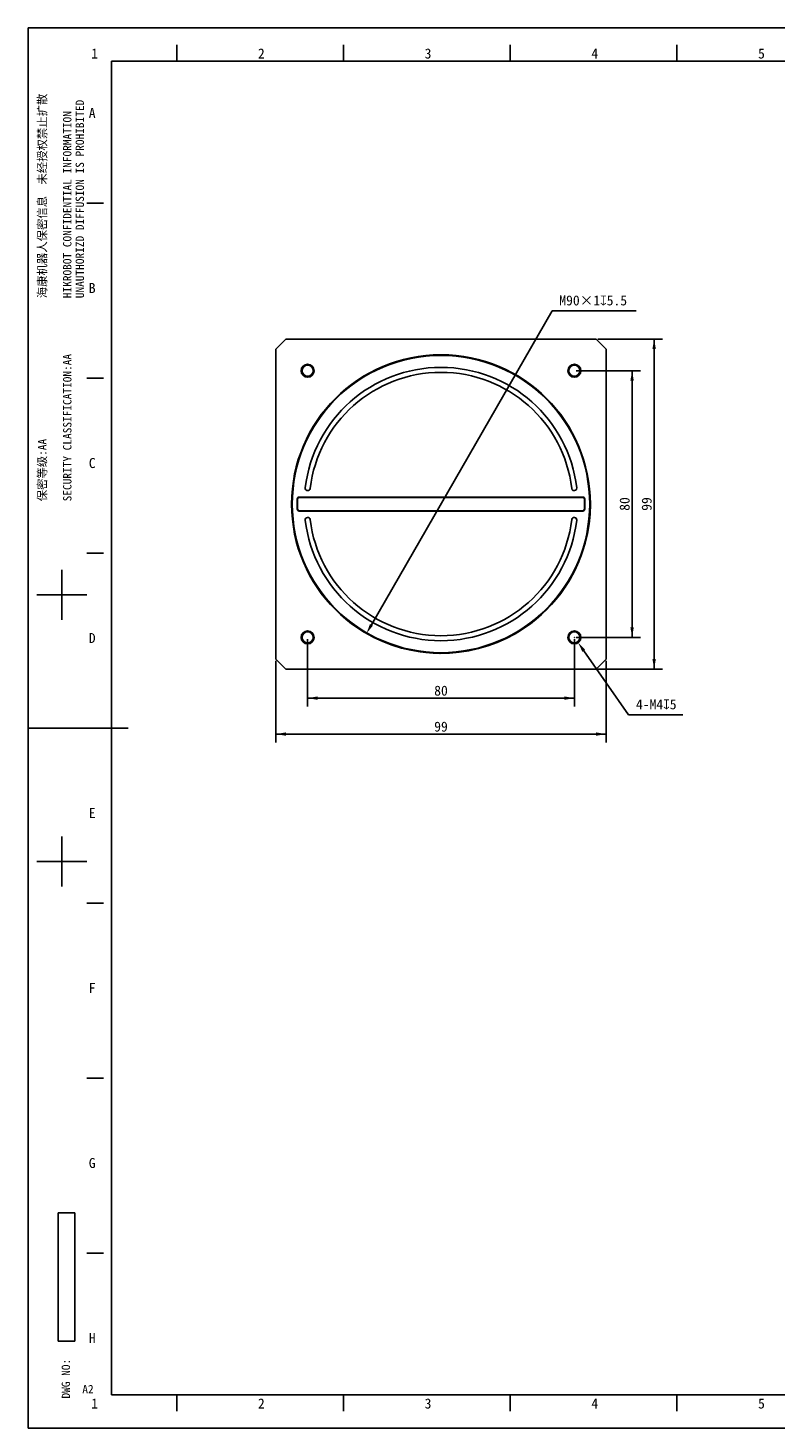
# Model space of a CAD drawing. Header units: millimetres. Extents: x 0 to 594, y 0 to 420.
# Tile 1 of 4: x 0 to 224, y 0 to 420. Entities that reach past the tile are written whole.
import ezdxf
from ezdxf.enums import TextEntityAlignment as Align

# ---------------------------------------------------------------- set-up
doc = ezdxf.new("R2010")
doc.units = ezdxf.units.MM
doc.header["$LTSCALE"] = 32.67
doc.header["$PDMODE"] = 3
doc.header["$PDSIZE"] = 8
doc.layers.get('0').update_dxf_attribs({"linetype": 'CONTINUOUS'})
doc.layers.get('Defpoints').update_dxf_attribs({"linetype": 'CONTINUOUS'})
doc.layers.add('20_ALL_FEATURES', color=7, linetype='CONTINUOUS')
doc.layers.add('51__DRAFT_DIMS', color=7, linetype='CONTINUOUS')
doc.styles.get("Standard").update_dxf_attribs({"font": 'simfang.ttf'})
doc.styles.add('TEXTSTYLE_2', font='simfang.ttf')
doc.styles.add('TEXTSTYLE_3', font='simfang.ttf')
doc.dimstyles.new('DIMSTYLE_1', dxfattribs={"dimtxt": 3, "dimasz": 3, "dimexe": 2.5, "dimexo": 0.5, "dimgap": 0.75, "dimtad": 1, "dimdsep": 46, "dimtxsty": 'Standard', "dimblk": '_FILLED', "dimblk1": '_FILLED', "dimblk2": '_FILLED', "dimcen": 0.09, "dimclrt": 3, "dimazin": 2, "dimtp": 0.3, "dimtm": 0.3, "dimtfac": 1, "dimtofl": 0, "dimtmove": 0, "dimatfit": 3, "dimldrblk": '_FILLED', "dimfxl": 0, "dimtolj": 1, "dimarcsym": 0})
doc.dimstyles.new('DIMSTYLE_2', dxfattribs={"dimtxt": 3, "dimasz": 3, "dimexe": 2.5, "dimexo": 0.5, "dimtad": 1, "dimdsep": 46, "dimtxsty": 'Standard', "dimblk": '_FILLED', "dimblk1": '_FILLED', "dimblk2": '_FILLED', "dimcen": 0.09, "dimclrt": 3, "dimazin": 2, "dimtp": 0.3, "dimtm": 0.3, "dimtfac": 1, "dimtmove": 0, "dimatfit": 2, "dimldrblk": '_FILLED', "dimfxl": 0, "dimtolj": 1, "dimarcsym": 0})
doc.dimstyles.new('DIMSTYLE_5', dxfattribs={"dimtxt": 3, "dimasz": 3, "dimexe": 2.5, "dimexo": 0.5, "dimtad": 1, "dimdsep": 46, "dimtxsty": 'Standard', "dimblk": '_FILLED', "dimblk1": '_FILLED', "dimblk2": '_FILLED', "dimcen": 0.09, "dimclrt": 3, "dimazin": 2, "dimtp": 0.1, "dimtm": 0.1, "dimtfac": 1, "dimtofl": 0, "dimtmove": 0, "dimatfit": 1, "dimldrblk": '_FILLED', "dimfxl": 0, "dimtolj": 1, "dimarcsym": 0})

# ---------------------------------------------------------------- blocks, each defined once
blk = doc.blocks.new('_FILLED')
at = {"color": 0, "linetype": 'ByBlock'}
blk.add_solid([(0, 0), (-1, 0.17), (-1, -0.17)], dxfattribs=at)
blk = doc.blocks.new('*D1')
at = {"layer": '51__DRAFT_DIMS', "color": 4}
for p, q in [((74.36, 230.2), (74.36, 205.67)), ((173.36, 230.2), (173.36, 205.67)), ((74.36, 208.17), (123.86, 208.17)), ((173.36, 208.17), (123.86, 208.17))]:
    blk.add_line(p, q, dxfattribs=at)
at = {"layer": '51__DRAFT_DIMS', "color": 4, "xscale": 3, "yscale": 3, "zscale": 3, "rotation": 180}
blk.add_blockref('_FILLED', (74.36, 208.17), dxfattribs=at)
at = {"layer": '51__DRAFT_DIMS', "color": 4, "xscale": 3, "yscale": 3, "zscale": 3}
blk.add_blockref('_FILLED', (173.36, 208.17), dxfattribs=at)
at = {"layer": '51__DRAFT_DIMS', "color": 3}
blk.add_text('99', height=3, dxfattribs=at).set_placement((123.86, 208.92), align=Align.CENTER)
blk = doc.blocks.new('*D2')
at = {"layer": '51__DRAFT_DIMS', "color": 4}
for p, q in [((83.86, 236.7), (83.86, 216.46)), ((163.86, 236.7), (163.86, 216.46)), ((83.86, 218.96), (123.86, 218.96)), ((163.86, 218.96), (123.86, 218.96))]:
    blk.add_line(p, q, dxfattribs=at)
at = {"layer": '51__DRAFT_DIMS', "color": 4, "xscale": 3, "yscale": 3, "zscale": 3, "rotation": 180}
blk.add_blockref('_FILLED', (83.86, 218.96), dxfattribs=at)
at = {"layer": '51__DRAFT_DIMS', "color": 4, "xscale": 3, "yscale": 3, "zscale": 3}
blk.add_blockref('_FILLED', (163.86, 218.96), dxfattribs=at)
at = {"layer": '51__DRAFT_DIMS', "color": 3}
blk.add_text('80', height=3, dxfattribs=at).set_placement((123.86, 219.71), align=Align.CENTER)
blk = doc.blocks.new('*D3')
at = {"layer": '51__DRAFT_DIMS', "color": 4}
for p, q in [((164.36, 317.2), (183.68, 317.2)), ((181.18, 317.2), (181.18, 277.2)), ((181.18, 237.2), (181.18, 277.2)), ((164.36, 237.2), (183.68, 237.2))]:
    blk.add_line(p, q, dxfattribs=at)
at = {"layer": '51__DRAFT_DIMS', "color": 4, "xscale": 3, "yscale": 3, "zscale": 3}
for p, rotation in [((181.18, 317.2), 90), ((181.18, 237.2), 270)]:
    blk.add_blockref('_FILLED', p, dxfattribs=dict(at, rotation=rotation))
at = {"layer": '51__DRAFT_DIMS', "color": 3}
blk.add_text('80', height=3, rotation=90, dxfattribs=at).set_placement((180.43, 277.2), align=Align.CENTER)
blk = doc.blocks.new('*D4')
at = {"layer": '51__DRAFT_DIMS', "color": 4}
for p, q in [((170.86, 326.7), (190.29, 326.7)), ((187.79, 326.7), (187.79, 277.2)), ((187.79, 227.7), (187.79, 277.2)), ((170.86, 227.7), (190.29, 227.7))]:
    blk.add_line(p, q, dxfattribs=at)
at = {"layer": '51__DRAFT_DIMS', "color": 4, "xscale": 3, "yscale": 3, "zscale": 3}
for p, rotation in [((187.79, 326.7), 90), ((187.79, 227.7), 270)]:
    blk.add_blockref('_FILLED', p, dxfattribs=dict(at, rotation=rotation))
at = {"layer": '51__DRAFT_DIMS', "color": 3}
blk.add_text('99', height=3, rotation=90, dxfattribs=at).set_placement((187.04, 277.2), align=Align.CENTER)
blk = doc.blocks.new('*D5')
at = {"layer": '51__DRAFT_DIMS', "color": 0, "lineweight": -2}
for p in [(103, 240.97), (182.36, 335.15)]:
    blk.add_line(p, (157.23, 335.15), dxfattribs=at)
at = {"layer": 'Defpoints', "color": 0}
for p in [(146.22, 316.02), (101.51, 238.37)]:
    blk.add_point(p, dxfattribs=at)
at = {"layer": '51__DRAFT_DIMS', "color": 0, "linetype": 'ByBlock', "lineweight": -2, "xscale": 3, "yscale": 3, "zscale": 3, "rotation": 240.0664035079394}
blk.add_blockref('_FILLED', (101.51, 238.37), dxfattribs=at)
at = {"layer": '51__DRAFT_DIMS', "color": 3, "insert": (159.34, 344.28), "char_height": 3, "attachment_point": 1, "line_spacing_factor": 0.9}
blk.add_mtext('\\A1;\\P{\\A1;M90×1\\Fgdt.shx|c168;x\\fFangSong|b0|i0|c134|p0;5.5}', dxfattribs=at)
blk = doc.blocks.new('*D9')
at = {"layer": '51__DRAFT_DIMS', "color": 0}
for p, q in [((163.77, 237.2), (163.95, 237.2)), ((163.86, 237.11), (163.86, 237.29))]:
    blk.add_line(p, q, dxfattribs=at)
at = {"layer": '51__DRAFT_DIMS', "color": 0, "lineweight": -2}
for p in [(166.7, 233.14), (196.43, 213.98)]:
    blk.add_line(p, (180.08, 213.98), dxfattribs=at)
at = {"layer": 'Defpoints', "color": 0}
for p in [(162.74, 238.79), (164.98, 235.6)]:
    blk.add_point(p, dxfattribs=at)
at = {"layer": '51__DRAFT_DIMS', "color": 0, "linetype": 'ByBlock', "lineweight": -2, "xscale": 3, "yscale": 3, "zscale": 3, "rotation": 124.9465800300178}
blk.add_blockref('_FILLED', (164.98, 235.6), dxfattribs=at)
at = {"layer": '51__DRAFT_DIMS', "color": 3, "insert": (182.34, 218.61), "char_height": 3, "attachment_point": 1, "line_spacing_factor": 0.9}
blk.add_mtext('\\A1;4-M4{\\Fgdt.shx|c168;x\\fSimSun|b0|i0|c134|p2;5}', dxfattribs=at)

msp = doc.modelspace()

# ---------------------------------------------------------------- linework, layer by layer
at = {"color": 7}
for p, q in [((0, 420), (0, 0)), ((594, 420), (0, 420)), ((44.63726, 410), (44.63726, 414.99993)), ((94.63726, 410), (94.63726, 414.99993)), ((144.63726, 410), (144.63726, 414.99993)), ((194.63726, 410), (194.63726, 414.99993)), ((25, 410), (25, 10)), ((584, 410), (25, 410)), ((22.63748, 367.49505), (17.63755, 367.49505)), ((22.63748, 314.99576), (17.63755, 314.99576)), ((22.63748, 262.49647), (17.63755, 262.49647)), ((10.13732, 242.49674), (10.13732, 257.49653)), ((2.63742, 249.99664), (17.63721, 249.99664)), ((0, 210), (30, 210)), ((10.13732, 162.49781), (10.13732, 177.49761)), ((2.63742, 169.99771), (17.63721, 169.99771)), ((22.63748, 157.49788), (17.63755, 157.49788)), ((22.63748, 104.99859), (17.63755, 104.99859)), ((9.04081, 26.07719), (9.04081, 64.57719)), ((9.04081, 64.57719), (14.04081, 64.57719)), ((14.04081, 26.07719), (14.04081, 64.57719)), ((22.63748, 52.49929), (17.63755, 52.49929)), ((9.04081, 26.07719), (14.04081, 26.07719)), ((25, 10), (584, 10)), ((44.63726, 5.00007), (44.63726, 10)), ((94.63726, 5.00007), (94.63726, 10)), ((144.63726, 5.00007), (144.63726, 10)), ((194.63726, 5.00007), (194.63726, 10)), ((0, 0), (594, 0))]:
    msp.add_line(p, q, dxfattribs=at)
at = {"color": 2}
msp.add_line((22.63748, 209.99717), (17.63755, 209.99717), dxfattribs=at)
at = {"layer": '20_ALL_FEATURES', "color": 7}
for p, q in [((74.36017, 323.69573), (77.36017, 326.69573)), ((74.36017, 323.69573), (74.36017, 230.69573)), ((170.36017, 326.69573), (77.36017, 326.69573)), ((170.36017, 326.69573), (173.36017, 323.69573)), ((173.36017, 230.69573), (173.36017, 323.69573)), ((80.76017, 278.69573), (80.76017, 275.69573)), ((80.86017, 278.69573), (80.86017, 275.69573)), ((166.36017, 279.29573), (81.36017, 279.29573)), ((166.36017, 279.19573), (81.36017, 279.19573)), ((166.86017, 275.69573), (166.86017, 278.69573)), ((166.96017, 275.69573), (166.96017, 278.69573)), ((81.36017, 275.19573), (166.36017, 275.19573)), ((81.36017, 275.09573), (166.36017, 275.09573)), ((77.36017, 227.69573), (74.36017, 230.69573)), ((77.36017, 227.69573), (170.36017, 227.69573)), ((173.36017, 230.69573), (170.36017, 227.69573))]:
    msp.add_line(p, q, dxfattribs=at)
for centre, radius in [((123.86017, 277.19573), 44.8), ((123.86017, 277.19573), 44.6), ((83.86017, 317.19573), 1.95), ((83.86017, 317.19573), 1.65), ((163.86017, 317.19573), 1.95), ((163.86017, 317.19573), 1.65), ((83.86017, 237.19573), 1.95), ((83.86017, 237.19573), 1.65), ((163.86017, 237.19573), 1.95), ((163.86017, 237.19573), 1.65)]:
    msp.add_circle(centre, radius, dxfattribs=at)
for centre, radius, start, end in [((123.86017, 277.19573), 41, 6.7774077, 173.2225923), ((123.86017, 277.19573), 39.5, 6.7774077, 173.2225923), ((83.89143, 281.94573), 0.75, 173.2225923, 353.2225923), ((163.8289, 281.94573), 0.75, 186.7774077, 6.7774077), ((81.36017, 278.69573), 0.6, 90, 180), ((81.36017, 278.69573), 0.5, 90, 180), ((166.36017, 278.69573), 0.6, 0, 90), ((166.36017, 278.69573), 0.5, 0, 90), ((81.36017, 275.69573), 0.6, 180, 270), ((81.36017, 275.69573), 0.5, 180, 270), ((83.89143, 272.44573), 0.75, 6.7774077, 186.7774077), ((163.8289, 272.44573), 0.75, 353.2225923, 173.2225923), ((166.36017, 275.69573), 0.6, 270, 360), ((166.36017, 275.69573), 0.5, 270, 360), ((123.86017, 277.19573), 41, 186.7774077, 353.2225923), ((123.86017, 277.19573), 39.5, 186.7774077, 353.2225923)]:
    msp.add_arc(centre, radius, start, end, dxfattribs=at)
at = {"layer": '51__DRAFT_DIMS', "color": 4}
msp.add_arc((123.86017, 277.19573), 44.8, 239.4269682, 360, dxfattribs=at)

# ---------------------------------------------------------------- texts
at = {"color": 3, "style": 'TEXTSTYLE_2'}
for s, p in [('1', (18.95623, 410.84699)), ('2', (68.95623, 410.84699)), ('3', (118.95623, 410.84699)), ('4', (168.95623, 410.84699)), ('5', (218.95623, 410.84699)), ('A', (18.22637, 392.99376)), ('B', (18.22637, 340.49376)), ('C', (18.22637, 287.99376)), ('D', (18.22637, 235.49376)), ('E', (18.22637, 182.99376)), ('F', (18.22637, 130.49376)), ('G', (18.22637, 77.99376)), ('H', (18.22637, 25.49376)), ('1', (18.95623, 5.84706)), ('2', (68.95623, 5.84706)), ('3', (118.95623, 5.84706)), ('4', (168.95623, 5.84706)), ('5', (218.95623, 5.84706))]:
    msp.add_text(s, height=2.99996, dxfattribs=at).set_placement(p)
at = {"color": 3}
for s, p in [('HIKROBOT CONFIDENTIAL INFORMATION    ', (13.02889, 338.94009)), ('UNAUTHORIZD DIFFUSION IS PROHIBITED', (16.77889, 338.94009)), ('海康机器人保密信息  未经授权禁止扩散', (5.52889, 338.94009)), ('SECURITY CLASSIFICATION:AA', (13.02889, 277.99943)), ('保密等级:AA', (5.52889, 277.99943))]:
    msp.add_text(s, height=2.5, rotation=90, dxfattribs=at).set_placement(p)
at = {"color": 3, "style": 'TEXTSTYLE_3'}
msp.add_text('DWG NO:', height=2.5, rotation=90, dxfattribs=at).set_placement((12.60586, 8.837))
at = {"color": 3}
msp.add_text('A2', height=2.499966, dxfattribs=at).set_placement((16.28666, 10.4309))

# ---------------------------------------------------------------- dimensions: what is measured, and where the dimension line sits
at = {"layer": '51__DRAFT_DIMS', "color": 4}
for p1, p2, text, dimstyle, picture, middle in [((146.21519, 316.0196), (101.50515, 238.37186), '\\P{\\A1;M90×1\\Fgdt.shx|c168;x\\fFangSong|b0|i0|c134|p0;5.5}', 'DIMSTYLE_2', '*D5', (170.84971, 335.15108)), ((162.74318, 238.79412), (164.97715, 235.59734), '4-M4{\\Fgdt.shx|c168;x\\fSimSun|b0|i0|c134|p2;5}', 'DIMSTYLE_5', '*D9', (189.38719, 213.98224))]:
    dim = msp.add_diameter_dim_2p(p1=p1, p2=p2, text=text, dimstyle=dimstyle, override={"dimtih": 1, "dimtoh": 1, "dimpost": '<>', "dimtxsty": 'Standard'}, dxfattribs=at)
    dim.commit()
    dim.dimension.update_dxf_attribs({"geometry": picture, "text_midpoint": middle, "dimtype": 163})
for base, p1, p2, angle, picture, middle in [((187.78929, 227.69573), (170.36017, 326.69573), (170.36017, 227.69573), 270, '*D4', (187.78929, 277.14006)), ((181.18193, 317.19573), (163.86017, 237.19573), (163.86017, 317.19573), 90, '*D3', (181.18193, 277.15179))]:
    dim = msp.add_linear_dim(base=base, p1=p1, p2=p2, angle=angle, dimstyle='DIMSTYLE_1', dxfattribs=at)
    dim.commit()
    dim.dimension.update_dxf_attribs({"geometry": picture, "text_midpoint": middle, "dimtype": 160})
for base, p1, p2, picture, middle in [((163.86017, 218.96388), (83.86017, 237.19573), (163.86017, 237.19573), '*D2', (123.81622, 218.96388)), ((173.36017, 208.16712), (74.36017, 230.69573), (173.36017, 230.69573), '*D1', (123.8045, 208.16712))]:
    dim = msp.add_linear_dim(base=base, p1=p1, p2=p2, dimstyle='DIMSTYLE_1', dxfattribs=at)
    dim.commit()
    dim.dimension.update_dxf_attribs({"geometry": picture, "text_midpoint": middle, "dimtype": 160})

doc.saveas('drawing.dxf')
